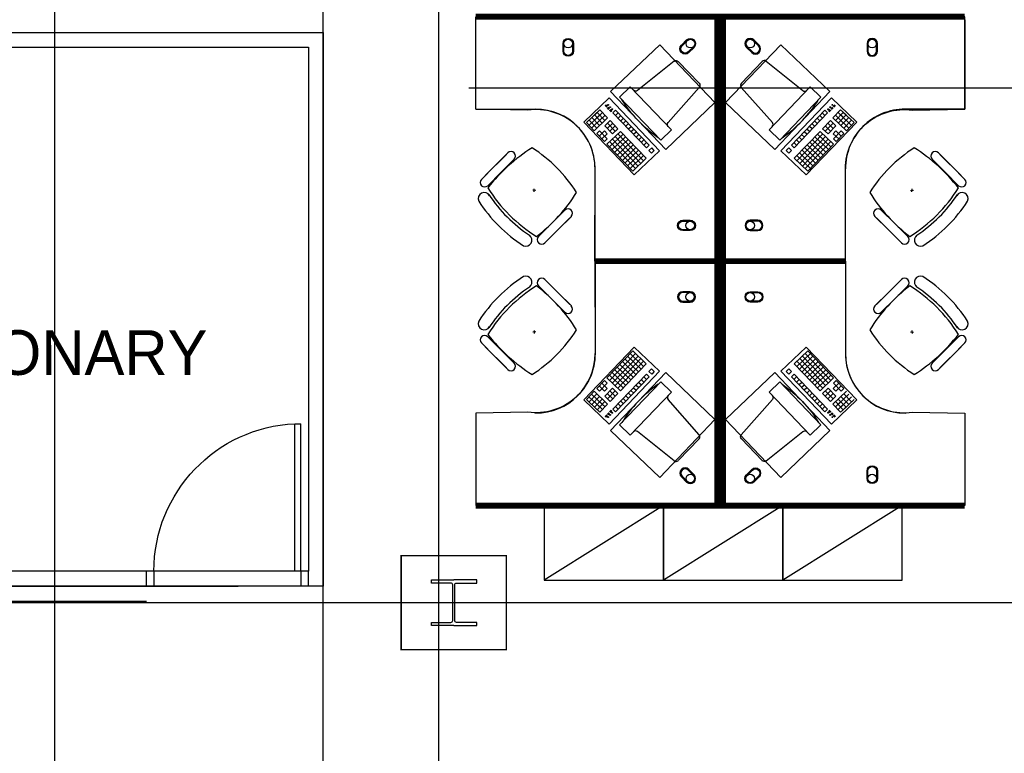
# Model space of a CAD drawing. Header units: millimetres. Extents: x -312551 to 250764, y -35891 to 59426.
# Tile 228 of 256: x 93872 to 100475, y 42999 to 47920. Entities that reach past the tile are written whole.
import ezdxf

# ---------------------------------------------------------------- set-up
doc = ezdxf.new("R2010")
doc.units = ezdxf.units.MM
doc.header["$LTSCALE"] = 2.5
for name, color, linetype in [('FO-00 - FURN$0$FURNITURE', 22, 'Continuous'), ('FO-00 - FURN$0$SP-01$0$FIT-OUT$0$FURNITURE', 22, 'Continuous'), ('NF-AS BUILT', 7, 'Continuous'), ('NF-GRIDS', 252, 'Continuous'), ('NF-SPAN', 150, 'Continuous'), ('NF-Steel columns', 6, 'Continuous'), ('NF-TEXT', 1, 'Continuous'), ('REGUS-FURNITURE', 40, 'Continuous')]:
    doc.layers.add(name, color=color, linetype=linetype)

# ---------------------------------------------------------------- blocks, each defined once
blk = doc.blocks.new('305')
at = {"layer": 'NF-Steel columns', "color": 2, "linetype": 'Continuous'}
for points in [[(0, -152.5), (-156, -152.5), (-156, -132), (-19.2, -132, 0.414214), (-6.5, -119.3), (-6.5, 119.3, 0.414214), (-19.2, 132), (-156, 132), (-156, 152.5), (0, 152.5)], [(0, -152.5), (149, -152.5), (149, -132), (19.2, -132, -0.414214), (6.5, -119.3), (6.5, 119.3, -0.414214), (19.2, 132), (149, 132), (149, 152.5), (0, 152.5)]]:
    blk.add_lwpolyline(points, format="xyb", dxfattribs=at)
blk = doc.blocks.new('Door')
at = {"layer": 'REGUS-FURNITURE'}
for p, q in [((0, 0), (0.1, 0)), ((0, 0), (0, -0.05)), ((0.1, 0), (0.1, -0.09)), ((0.1, -0.05), (0, -0.05)), ((0.1, -0.05), (1.09, -0.05)), ((1.09, -0.09), (1.09, -0.05)), ((0.1, -0.09), (1.09, -0.09)), ((0.1, -1.036), (0, -1.036)), ((0, -1.086), (0, -1.036)), ((0.1, -1.036), (0.1, -1.086)), ((0, -1.086), (0.1, -1.086))]:
    blk.add_line(p, q, dxfattribs=at)
blk.add_arc((0.1, -0.045), 0.991, 270, 357.39738, dxfattribs=at)
blk = doc.blocks.new('FO-00 - FURN$0$SP-01$0$FIT-OUT$0$PC')
at = {"layer": 'FO-00 - FURN$0$SP-01$0$FIT-OUT$0$FURNITURE', "linetype": 'Continuous'}
for p, q in [((241.8, -93.1), (98, -236.8)), ((268.8, -92), (509.4, -294.6)), ((96.9, -263.9), (299.5, -504.5))]:
    blk.add_line(p, q, dxfattribs=at)
blk.add_lwpolyline([(276, -553.9), (346.7, -624.6), (629.5, -341.8), (558.8, -271)], close=True, dxfattribs=at)
for centre, radius, start, end in [((255.9, -107.2), 20, 49.89909, 135), ((112.2, -251), 20, 135, 220.10091), ((522.3, -279.3), 20, 229.89909, 315), ((-109.9, 114.8), 864, 303.17791, 326.82209), ((284.2, -517.4), 20, 315, 40.10091)]:
    blk.add_arc(centre, radius, start, end, dxfattribs=at)
blk = doc.blocks.new('FO-00 - FURN$0$cab-800')
at = {"layer": 'FO-00 - FURN$0$FURNITURE', "color": 9}
blk.add_line((0, 0), (800, 500), dxfattribs=at)
at = {"layer": 'FO-00 - FURN$0$FURNITURE'}
blk.add_lwpolyline([(0, 0), (800, 0), (800, 500), (0, 500)], close=True, dxfattribs=at)
blk = doc.blocks.new('A$C460568ED')
at = {"layer": 'FO-00 - FURN$0$FURNITURE', "rotation": 177.6335556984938}
for p in [(820, 565.6), (1619.3, 532.6), (2418.6, 499.6)]:
    blk.add_blockref('FO-00 - FURN$0$cab-800', p, dxfattribs=at)

msp = doc.modelspace()

# ---------------------------------------------------------------- linework, layer by layer
at = {"layer": 'FO-00 - FURN$0$FURNITURE'}
for p, q in [((100209.8, 47920.5, 0), (100209.8, 47320.5, 0)), ((97824.9, 47395.9, 0), (97654.8, 47233.7, 0)), ((97810, 47335.7, 0), (97799.6, 47346.7, 0)), ((97811.5, 47337.1, 0), (97801, 47348.1, 0)), ((97812.9, 47338.5, 0), (97802.5, 47349.5, 0)), ((98163.1, 47041.4, 0), (97824.9, 47395.9, 0)), ((98977.4, 47041.4, 0), (99315.6, 47395.9, 0)), ((99315.6, 47395.9, 0), (99485.7, 47233.7, 0)), ((99327.6, 47338.5, 0), (99338, 47349.5, 0)), ((99329, 47337.1, 0), (99339.5, 47348.1, 0)), ((99330.5, 47335.7, 0), (99340.9, 47346.7, 0)), ((96930.7, 47320.5, 0), (97330.7, 47320.5, 0)), ((97672.4, 47229.7, 0), (97744.8, 47298.8, 0)), ((97689.7, 47211.7, 0), (97762, 47280.7, 0)), ((97726.7, 47281.5, 0), (97762.9, 47316, 0)), ((97778.5, 47227.3, 0), (97726.7, 47281.5, 0)), ((97778.5, 47227.3, 0), (97726.7, 47281.5, 0)), ((97743.9, 47263.4, 0), (97780.1, 47297.9, 0)), ((97796.6, 47244.5, 0), (97744.8, 47298.8, 0)), ((97796.6, 47244.5, 0), (97744.8, 47298.8, 0)), ((97814.6, 47261.8, 0), (97762.9, 47316, 0)), ((97808.6, 47334.4, 0), (97798.1, 47345.3, 0)), ((97823.2, 47319.1, 0), (97813.6, 47329.1, 0)), ((97824.6, 47320.5, 0), (97815, 47330.5, 0)), ((97826.1, 47321.8, 0), (97816.5, 47331.9, 0)), ((97827.5, 47323.2, 0), (97817.9, 47333.3, 0)), ((97839.2, 47302, 0), (97828.2, 47313.5, 0)), ((97840.6, 47303.4, 0), (97829.6, 47314.9, 0)), ((97842.1, 47304.7, 0), (97831.1, 47316.3, 0)), ((97843.5, 47306.1, 0), (97832.5, 47317.7, 0)), ((97850.8, 47296.3, 0), (97868.9, 47313.6, 0)), ((98075.2, 47061.2, 0), (97850.8, 47296.3, 0)), ((97868.1, 47278.2, 0), (97886.2, 47295.5, 0)), ((98093.3, 47078.4, 0), (97868.9, 47313.6, 0)), ((99047.2, 47078.4, 0), (99271.6, 47313.6, 0)), ((99065.3, 47061.2, 0), (99289.7, 47296.3, 0)), ((99272.4, 47278.2, 0), (99254.3, 47295.5, 0)), ((99289.7, 47296.3, 0), (99271.6, 47313.6, 0)), ((99297, 47306.1, 0), (99308, 47317.7, 0)), ((99298.4, 47304.7, 0), (99309.4, 47316.3, 0)), ((99299.9, 47303.4, 0), (99310.9, 47314.9, 0)), ((99301.3, 47302, 0), (99312.3, 47313.5, 0)), ((99313, 47323.2, 0), (99322.6, 47333.3, 0)), ((99314.4, 47321.8, 0), (99324, 47331.9, 0)), ((99315.9, 47320.5, 0), (99325.5, 47330.5, 0)), ((99317.3, 47319.1, 0), (99326.9, 47329.1, 0)), ((99325.9, 47261.8, 0), (99377.6, 47316, 0)), ((99331.9, 47334.4, 0), (99342.4, 47345.3, 0)), ((99343.9, 47244.5, 0), (99395.7, 47298.8, 0)), ((99343.9, 47244.5, 0), (99395.7, 47298.8, 0)), ((99396.5, 47263.4, 0), (99360.4, 47297.9, 0)), ((99362, 47227.3, 0), (99413.8, 47281.5, 0)), ((99362, 47227.3, 0), (99413.8, 47281.5, 0)), ((99413.8, 47281.5, 0), (99377.6, 47316, 0)), ((99450.8, 47211.7, 0), (99378.5, 47280.7, 0)), ((99468.1, 47229.7, 0), (99395.7, 47298.8, 0)), ((100209.8, 47320.5, 0), (99809.8, 47320.5, 0)), ((97654.8, 47233.7, 0), (97993.1, 46879.2, 0)), ((97724.2, 47175.5, 0), (97672.4, 47229.7, 0)), ((97742.3, 47192.7, 0), (97690.5, 47247, 0)), ((97706.9, 47193.6, 0), (97779.3, 47262.6, 0)), ((97760.4, 47210, 0), (97708.6, 47264.3, 0)), ((97724.2, 47175.5, 0), (97814.6, 47261.8, 0)), ((97761.2, 47245.3, 0), (97797.4, 47279.9, 0)), ((97795.7, 47209.2, 0), (97831.9, 47243.7, 0)), ((97813, 47191.1, 0), (97849.2, 47225.6, 0)), ((97865.6, 47172.2, 0), (97813.8, 47226.4, 0)), ((97883.7, 47189.4, 0), (97831.9, 47243.7, 0)), ((97885.3, 47260.1, 0), (97903.4, 47277.4, 0)), ((97902.6, 47242, 0), (97920.7, 47259.3, 0)), ((97919.8, 47223.9, 0), (97937.9, 47241.2, 0)), ((97937.1, 47205.9, 0), (97955.2, 47223.1, 0)), ((99485.7, 47233.7, 0), (99147.4, 46879.2, 0)), ((99203.4, 47205.9, 0), (99185.3, 47223.1, 0)), ((99220.6, 47223.9, 0), (99202.6, 47241.2, 0)), ((99237.9, 47242, 0), (99219.8, 47259.3, 0)), ((99255.2, 47260.1, 0), (99237.1, 47277.4, 0)), ((99256.8, 47189.4, 0), (99308.6, 47243.7, 0)), ((99274.9, 47172.2, 0), (99326.7, 47226.4, 0)), ((99327.5, 47191.1, 0), (99291.3, 47225.6, 0)), ((99344.8, 47209.2, 0), (99308.6, 47243.7, 0)), ((99416.3, 47175.5, 0), (99325.9, 47261.8, 0)), ((99379.3, 47245.3, 0), (99343.1, 47279.9, 0)), ((99433.5, 47193.6, 0), (99361.2, 47262.6, 0)), ((99380.1, 47210, 0), (99431.9, 47264.3, 0)), ((99398.2, 47192.7, 0), (99450, 47247, 0)), ((99416.3, 47175.5, 0), (99468.1, 47229.7, 0)), ((97741.5, 47157.4, 0), (97759.6, 47174.7, 0)), ((97793.2, 47103.1, 0), (97741.5, 47157.4, 0)), ((97758.7, 47139.3, 0), (97794.9, 47173.8, 0)), ((97811.3, 47120.4, 0), (97759.6, 47174.7, 0)), ((97776, 47121.2, 0), (97812.2, 47155.7, 0)), ((97812.2, 47155.7, 0), (97794.9, 47173.8, 0)), ((97847.5, 47154.9, 0), (97795.7, 47209.2, 0)), ((97810.5, 47085, 0), (97900.9, 47171.3, 0)), ((97827.8, 47067, 0), (97918.2, 47153.3, 0)), ((97830.2, 47173, 0), (97866.4, 47207.5, 0)), ((97847.5, 47154.9, 0), (97883.7, 47189.4, 0)), ((98055.4, 46973.2, 0), (97882.8, 47154.1, 0)), ((98073.5, 46990.5, 0), (97900.9, 47171.3, 0)), ((97954.4, 47187.8, 0), (97972.5, 47205, 0)), ((97971.6, 47169.7, 0), (97989.7, 47186.9, 0)), ((97988.9, 47151.6, 0), (98007, 47168.9, 0)), ((98006.1, 47133.5, 0), (98024.2, 47150.8, 0)), ((99067, 46990.5, 0), (99239.6, 47171.3, 0)), ((99085, 46973.2, 0), (99257.6, 47154.1, 0)), ((99134.3, 47133.5, 0), (99116.3, 47150.8, 0)), ((99151.6, 47151.6, 0), (99133.5, 47168.9, 0)), ((99168.9, 47169.7, 0), (99150.8, 47186.9, 0)), ((99186.1, 47187.8, 0), (99168, 47205, 0)), ((99312.7, 47067, 0), (99222.3, 47153.3, 0)), ((99330, 47085, 0), (99239.6, 47171.3, 0)), ((99293, 47154.9, 0), (99256.8, 47189.4, 0)), ((99310.2, 47173, 0), (99274.1, 47207.5, 0)), ((99293, 47154.9, 0), (99344.8, 47209.2, 0)), ((99328.3, 47155.7, 0), (99345.6, 47173.8, 0)), ((99364.5, 47121.2, 0), (99328.3, 47155.7, 0)), ((99329.2, 47120.4, 0), (99380.9, 47174.7, 0)), ((99381.8, 47139.3, 0), (99345.6, 47173.8, 0)), ((99347.2, 47103.1, 0), (99399, 47157.4, 0)), ((99399, 47157.4, 0), (99380.9, 47174.7, 0)), ((97793.2, 47103.1, 0), (97811.3, 47120.4, 0)), ((97983.1, 46904.2, 0), (97810.5, 47085, 0)), ((98001.2, 46921.4, 0), (97828.6, 47102.3, 0)), ((97845, 47048.9, 0), (97935.5, 47135.2, 0)), ((98019.3, 46938.7, 0), (97846.7, 47119.6, 0)), ((97862.3, 47030.8, 0), (97952.7, 47117.1, 0)), ((98037.4, 46956, 0), (97864.8, 47136.8, 0)), ((97879.5, 47012.7, 0), (97970, 47099, 0)), ((98023.4, 47115.4, 0), (98041.5, 47132.7, 0)), ((98040.7, 47097.3, 0), (98058.8, 47114.6, 0)), ((98057.9, 47079.3, 0), (98076, 47096.5, 0)), ((99082.6, 47079.3, 0), (99064.5, 47096.5, 0)), ((99099.8, 47097.3, 0), (99081.7, 47114.6, 0)), ((99117.1, 47115.4, 0), (99099, 47132.7, 0)), ((99103.1, 46956, 0), (99275.7, 47136.8, 0)), ((99121.2, 46938.7, 0), (99293.8, 47119.6, 0)), ((99139.3, 46921.4, 0), (99311.9, 47102.3, 0)), ((99157.4, 46904.2, 0), (99330, 47085, 0)), ((99261, 47012.7, 0), (99170.5, 47099, 0)), ((99278.2, 47030.8, 0), (99187.8, 47117.1, 0)), ((99295.5, 47048.9, 0), (99205, 47135.2, 0)), ((99347.2, 47103.1, 0), (99329.2, 47120.4, 0)), ((97136, 47016.9, 0), (96994.6, 46875.5, 0)), ((97145.8, 47026.7, 0), (97057.2, 46938.1, 0)), ((97896.8, 46994.6, 0), (97987.2, 47080.9, 0)), ((97914.1, 46976.5, 0), (98004.5, 47062.8, 0)), ((97931.3, 46958.4, 0), (98021.8, 47044.7, 0)), ((97948.6, 46940.4, 0), (98039, 47026.7, 0)), ((97993.1, 46879.2, 0), (98163.1, 47041.4, 0)), ((97993.1, 46879.2, 0), (98163.1, 47041.4, 0)), ((97993.1, 46879.2, 0), (98163.1, 47041.4, 0)), ((98075.2, 47061.2, 0), (98093.3, 47078.4, 0)), ((98092.4, 47043.1, 0), (98110.5, 47060.3, 0)), ((98109.7, 47025, 0), (98092.4, 47043.1, 0)), ((98109.7, 47025, 0), (98127.8, 47042.3, 0)), ((98109.7, 47025, 0), (98127.8, 47042.3, 0)), ((98109.7, 47025, 0), (98127.8, 47042.3, 0)), ((98127.8, 47042.3, 0), (98110.5, 47060.3, 0)), ((99147.4, 46879.2, 0), (98977.4, 47041.4, 0)), ((99147.4, 46879.2, 0), (98977.4, 47041.4, 0)), ((99147.4, 46879.2, 0), (98977.4, 47041.4, 0)), ((99012.7, 47042.3, 0), (99030, 47060.3, 0)), ((99030.8, 47025, 0), (99012.7, 47042.3, 0)), ((99030.8, 47025, 0), (99012.7, 47042.3, 0)), ((99030.8, 47025, 0), (99012.7, 47042.3, 0)), ((99048, 47043.1, 0), (99030, 47060.3, 0)), ((99030.8, 47025, 0), (99048, 47043.1, 0)), ((99065.3, 47061.2, 0), (99047.2, 47078.4, 0)), ((99191.9, 46940.4, 0), (99101.5, 47026.7, 0)), ((99209.2, 46958.4, 0), (99118.7, 47044.7, 0)), ((99226.4, 46976.5, 0), (99136, 47062.8, 0)), ((99243.7, 46994.6, 0), (99153.3, 47080.9, 0)), ((100033.8, 47026.7, 0), (100122.4, 46938.1, 0)), ((100043.5, 47016.9, 0), (100185, 46875.5, 0)), ((97188.2, 46984.2, 0), (97099.6, 46895.6, 0)), ((97965.8, 46922.3, 0), (98056.3, 47008.6, 0)), ((97983.1, 46904.2, 0), (98073.5, 46990.5, 0)), ((97983.1, 46904.2, 0), (98073.5, 46990.5, 0)), ((97983.1, 46904.2, 0), (98073.5, 46990.5, 0)), ((99157.4, 46904.2, 0), (99067, 46990.5, 0)), ((99157.4, 46904.2, 0), (99067, 46990.5, 0)), ((99157.4, 46904.2, 0), (99067, 46990.5, 0)), ((99174.7, 46922.3, 0), (99084.2, 47008.6, 0)), ((99991.4, 46984.2, 0), (100080, 46895.6, 0)), ((96968.6, 46849.5, 0), (97057.2, 46938.1, 0)), ((97011, 46807, 0), (97099.6, 46895.6, 0)), ((97730.7, 46320.5, 0), (97730.7, 46920.5, 0)), ((99409.8, 46320.5, 0), (99409.8, 46920.5, 0)), ((100168.6, 46807, 0), (100080, 46895.6, 0)), ((100211, 46849.5, 0), (100122.4, 46938.1, 0)), ((97332.9, 46775.5, 0), (97312.9, 46776.5, 0)), ((97323.4, 46766, 0), (97322.4, 46786, 0)), ((99846.6, 46775.5, 0), (99866.6, 46776.5, 0)), ((99856.1, 46766, 0), (99857.1, 46786, 0)), ((97519.4, 46633.6, 0), (97378, 46492.1, 0)), ((97529.1, 46643.3, 0), (97440.5, 46554.7, 0)), ((99650.4, 46643.3, 0), (99739, 46554.7, 0)), ((99660.2, 46633.6, 0), (99801.6, 46492.1, 0)), ((97351.9, 46466.1, 0), (97440.5, 46554.7, 0)), ((97561.8, 46591.1, 0), (97420.4, 46449.7, 0)), ((97571.6, 46600.9, 0), (97483, 46512.3, 0)), ((99608, 46600.9, 0), (99696.6, 46512.3, 0)), ((99617.7, 46591.1, 0), (99759.2, 46449.7, 0)), ((99827.6, 46466.1, 0), (99739, 46554.7, 0)), ((97394.4, 46423.7, 0), (97483, 46512.3, 0)), ((99785.2, 46423.7, 0), (99696.6, 46512.3, 0)), ((97290.4, 46474, 0), (97290.4, 46474.2, 0)), ((99889.2, 46474, 0), (99889.1, 46474.2, 0)), ((97730.7, 46280.7, 0), (97730.7, 45680.7, 0)), ((99409.8, 46280.7, 0), (99409.8, 45680.7, 0)), ((97394.4, 46177.5, 0), (97483, 46088.9, 0)), ((99785.2, 46177.5, 0), (99696.6, 46088.9, 0)), ((97290.4, 46127.1, 0), (97290.4, 46127, 0)), ((97351.9, 46135, 0), (97440.5, 46046.4, 0)), ((97519.4, 45967.6, 0), (97378, 46109, 0)), ((97561.8, 46010, 0), (97420.4, 46151.4, 0)), ((99617.7, 46010, 0), (99759.2, 46151.4, 0)), ((99660.2, 45967.6, 0), (99801.6, 46109, 0)), ((99827.6, 46135, 0), (99739, 46046.4, 0)), ((99889.2, 46127.1, 0), (99889.1, 46127, 0)), ((97529.1, 45957.8, 0), (97440.5, 46046.4, 0)), ((97571.6, 46000.3, 0), (97483, 46088.9, 0)), ((99608, 46000.3, 0), (99696.6, 46088.9, 0)), ((99650.4, 45957.8, 0), (99739, 46046.4, 0)), ((97323.4, 45835.1, 0), (97322.4, 45815.1, 0)), ((99856.1, 45835.1, 0), (99857.1, 45815.1, 0)), ((97011, 45794.1, 0), (97099.6, 45705.5, 0)), ((97332.9, 45825.6, 0), (97312.9, 45824.6, 0)), ((99846.6, 45825.6, 0), (99866.6, 45824.6, 0)), ((100168.6, 45794.1, 0), (100080, 45705.5, 0)), ((96968.6, 45751.7, 0), (97057.2, 45663.1, 0)), ((97136, 45584.2, 0), (96994.6, 45725.6, 0)), ((97188.2, 45616.9, 0), (97099.6, 45705.5, 0)), ((97654.8, 45369.4, 0), (97993.1, 45723.9, 0)), ((97983.1, 45698.9, 0), (97810.5, 45518, 0)), ((97983.1, 45698.9, 0), (98073.5, 45612.6, 0)), ((97983.1, 45698.9, 0), (98073.5, 45612.6, 0)), ((97983.1, 45698.9, 0), (98073.5, 45612.6, 0)), ((97993.1, 45723.9, 0), (98163.1, 45561.6, 0)), ((97993.1, 45723.9, 0), (98163.1, 45561.6, 0)), ((97993.1, 45723.9, 0), (98163.1, 45561.6, 0)), ((99147.4, 45723.9, 0), (98977.4, 45561.6, 0)), ((99147.4, 45723.9, 0), (98977.4, 45561.6, 0)), ((99147.4, 45723.9, 0), (98977.4, 45561.6, 0)), ((99157.4, 45698.9, 0), (99067, 45612.6, 0)), ((99157.4, 45698.9, 0), (99067, 45612.6, 0)), ((99157.4, 45698.9, 0), (99067, 45612.6, 0)), ((99485.7, 45369.4, 0), (99147.4, 45723.9, 0)), ((99157.4, 45698.9, 0), (99330, 45518, 0)), ((99991.4, 45616.9, 0), (100080, 45705.5, 0)), ((100043.5, 45584.2, 0), (100185, 45725.6, 0)), ((100211, 45751.7, 0), (100122.4, 45663.1, 0)), ((97145.8, 45574.5, 0), (97057.2, 45663.1, 0)), ((98001.2, 45681.6, 0), (97828.6, 45500.7, 0)), ((98019.3, 45664.3, 0), (97846.7, 45483.5, 0)), ((98037.4, 45647.1, 0), (97864.8, 45466.2, 0)), ((98055.4, 45629.8, 0), (97882.8, 45449, 0)), ((97931.3, 45644.6, 0), (98021.8, 45558.3, 0)), ((97948.6, 45662.7, 0), (98039, 45576.4, 0)), ((97965.8, 45680.8, 0), (98056.3, 45594.5, 0)), ((99174.7, 45680.8, 0), (99084.2, 45594.5, 0)), ((99085, 45629.8, 0), (99257.6, 45449, 0)), ((99191.9, 45662.7, 0), (99101.5, 45576.4, 0)), ((99103.1, 45647.1, 0), (99275.7, 45466.2, 0)), ((99209.2, 45644.6, 0), (99118.7, 45558.3, 0)), ((99121.2, 45664.3, 0), (99293.8, 45483.5, 0)), ((99139.3, 45681.6, 0), (99311.9, 45500.7, 0)), ((100033.8, 45574.5, 0), (100122.4, 45663.1, 0)), ((97862.3, 45572.3, 0), (97952.7, 45486, 0)), ((97879.5, 45590.3, 0), (97970, 45504, 0)), ((97896.8, 45608.4, 0), (97987.2, 45522.1, 0)), ((98073.5, 45612.6, 0), (97900.9, 45431.7, 0)), ((97914.1, 45626.5, 0), (98004.5, 45540.2, 0)), ((98109.7, 45578, 0), (98092.4, 45560, 0)), ((98109.7, 45578, 0), (98127.8, 45560.8, 0)), ((98109.7, 45578, 0), (98127.8, 45560.8, 0)), ((98109.7, 45578, 0), (98127.8, 45560.8, 0)), ((99030.8, 45578, 0), (99012.7, 45560.8, 0)), ((99030.8, 45578, 0), (99012.7, 45560.8, 0)), ((99030.8, 45578, 0), (99012.7, 45560.8, 0)), ((99030.8, 45578, 0), (99048, 45560, 0)), ((99067, 45612.6, 0), (99239.6, 45431.7, 0)), ((99226.4, 45626.5, 0), (99136, 45540.2, 0)), ((99243.7, 45608.4, 0), (99153.3, 45522.1, 0)), ((99261, 45590.3, 0), (99170.5, 45504, 0)), ((99278.2, 45572.3, 0), (99187.8, 45486, 0)), ((97793.2, 45499.9, 0), (97741.5, 45445.7, 0)), ((97793.2, 45499.9, 0), (97811.3, 45482.7, 0)), ((97810.5, 45518, 0), (97900.9, 45431.7, 0)), ((98163.1, 45561.6, 0), (97824.9, 45207.1, 0)), ((97827.8, 45536.1, 0), (97918.2, 45449.8, 0)), ((97845, 45554.2, 0), (97935.5, 45467.9, 0)), ((98075.2, 45541.9, 0), (97850.8, 45306.7, 0)), ((98093.3, 45524.6, 0), (97868.9, 45289.5, 0)), ((98040.7, 45505.7, 0), (98058.8, 45488.4, 0)), ((98057.9, 45523.8, 0), (98076, 45506.5, 0)), ((98075.2, 45541.9, 0), (98093.3, 45524.6, 0)), ((98092.4, 45560, 0), (98110.5, 45542.7, 0)), ((98127.8, 45560.8, 0), (98110.5, 45542.7, 0)), ((98977.4, 45561.6, 0), (99315.6, 45207.1, 0)), ((99012.7, 45560.8, 0), (99030, 45542.7, 0)), ((99048, 45560, 0), (99030, 45542.7, 0)), ((99065.3, 45541.9, 0), (99047.2, 45524.6, 0)), ((99047.2, 45524.6, 0), (99271.6, 45289.5, 0)), ((99082.6, 45523.8, 0), (99064.5, 45506.5, 0)), ((99065.3, 45541.9, 0), (99289.7, 45306.7, 0)), ((99099.8, 45505.7, 0), (99081.7, 45488.4, 0)), ((99295.5, 45554.2, 0), (99205, 45467.9, 0)), ((99312.7, 45536.1, 0), (99222.3, 45449.8, 0)), ((99330, 45518, 0), (99239.6, 45431.7, 0)), ((99347.2, 45499.9, 0), (99329.2, 45482.7, 0)), ((99347.2, 45499.9, 0), (99399, 45445.7, 0)), ((97741.5, 45445.7, 0), (97759.6, 45428.4, 0)), ((97758.7, 45463.7, 0), (97794.9, 45429.2, 0)), ((97811.3, 45482.7, 0), (97759.6, 45428.4, 0)), ((97776, 45481.8, 0), (97812.2, 45447.3, 0)), ((97812.2, 45447.3, 0), (97794.9, 45429.2, 0)), ((97847.5, 45448.1, 0), (97795.7, 45393.9, 0)), ((97847.5, 45448.1, 0), (97883.7, 45413.6, 0)), ((97971.6, 45433.4, 0), (97989.7, 45416.1, 0)), ((97988.9, 45451.4, 0), (98007, 45434.2, 0)), ((98006.1, 45469.5, 0), (98024.2, 45452.3, 0)), ((98023.4, 45487.6, 0), (98041.5, 45470.4, 0)), ((99117.1, 45487.6, 0), (99099, 45470.4, 0)), ((99134.3, 45469.5, 0), (99116.3, 45452.3, 0)), ((99151.6, 45451.4, 0), (99133.5, 45434.2, 0)), ((99168.9, 45433.4, 0), (99150.8, 45416.1, 0)), ((99293, 45448.1, 0), (99256.8, 45413.6, 0)), ((99293, 45448.1, 0), (99344.8, 45393.9, 0)), ((99364.5, 45481.8, 0), (99328.3, 45447.3, 0)), ((99328.3, 45447.3, 0), (99345.6, 45429.2, 0)), ((99329.2, 45482.7, 0), (99380.9, 45428.4, 0)), ((99381.8, 45463.7, 0), (99345.6, 45429.2, 0)), ((99399, 45445.7, 0), (99380.9, 45428.4, 0)), ((97824.9, 45207.1, 0), (97654.8, 45369.4, 0)), ((97724.2, 45427.6, 0), (97672.4, 45373.3, 0)), ((97672.4, 45373.3, 0), (97744.8, 45304.3, 0)), ((97689.7, 45391.4, 0), (97762, 45322.4, 0)), ((97742.3, 45410.3, 0), (97690.5, 45356, 0)), ((97706.9, 45409.5, 0), (97779.3, 45340.4, 0)), ((97760.4, 45393, 0), (97708.6, 45338.8, 0)), ((97724.2, 45427.6, 0), (97814.6, 45341.3, 0)), ((97778.5, 45375.8, 0), (97726.7, 45321.5, 0)), ((97778.5, 45375.8, 0), (97726.7, 45321.5, 0)), ((97795.7, 45393.9, 0), (97831.9, 45359.4, 0)), ((97813, 45412, 0), (97849.2, 45377.4, 0)), ((97865.6, 45430.9, 0), (97813.8, 45376.6, 0)), ((97830.2, 45430, 0), (97866.4, 45395.5, 0)), ((97883.7, 45413.6, 0), (97831.9, 45359.4, 0)), ((97919.8, 45379.1, 0), (97937.9, 45361.8, 0)), ((97937.1, 45397.2, 0), (97955.2, 45379.9, 0)), ((97954.4, 45415.3, 0), (97972.5, 45398, 0)), ((99186.1, 45415.3, 0), (99168, 45398, 0)), ((99203.4, 45397.2, 0), (99185.3, 45379.9, 0)), ((99220.6, 45379.1, 0), (99202.6, 45361.8, 0)), ((99256.8, 45413.6, 0), (99308.6, 45359.4, 0)), ((99310.2, 45430, 0), (99274.1, 45395.5, 0)), ((99274.9, 45430.9, 0), (99326.7, 45376.6, 0)), ((99327.5, 45412, 0), (99291.3, 45377.4, 0)), ((99344.8, 45393.9, 0), (99308.6, 45359.4, 0)), ((99315.6, 45207.1, 0), (99485.7, 45369.4, 0)), ((99416.3, 45427.6, 0), (99325.9, 45341.3, 0)), ((99433.5, 45409.5, 0), (99361.2, 45340.4, 0)), ((99362, 45375.8, 0), (99413.8, 45321.5, 0)), ((99362, 45375.8, 0), (99413.8, 45321.5, 0)), ((99450.8, 45391.4, 0), (99378.5, 45322.4, 0)), ((99380.1, 45393, 0), (99431.9, 45338.8, 0)), ((99468.1, 45373.3, 0), (99395.7, 45304.3, 0)), ((99398.2, 45410.3, 0), (99450, 45356, 0)), ((97726.7, 45321.5, 0), (97762.9, 45287, 0)), ((97743.9, 45339.6, 0), (97780.1, 45305.1, 0)), ((97796.6, 45358.5, 0), (97744.8, 45304.3, 0)), ((97796.6, 45358.5, 0), (97744.8, 45304.3, 0)), ((97761.2, 45357.7, 0), (97797.4, 45323.2, 0)), ((97814.6, 45341.3, 0), (97762.9, 45287, 0)), ((97839.2, 45301.1, 0), (97828.2, 45289.5, 0)), ((97840.6, 45299.7, 0), (97829.6, 45288.1, 0)), ((97850.8, 45306.7, 0), (97868.9, 45289.5, 0)), ((97868.1, 45324.8, 0), (97886.2, 45307.6, 0)), ((97885.3, 45342.9, 0), (97903.4, 45325.7, 0)), ((97902.6, 45361, 0), (97920.7, 45343.7, 0)), ((99237.9, 45361, 0), (99219.8, 45343.7, 0)), ((99255.2, 45342.9, 0), (99237.1, 45325.7, 0)), ((99272.4, 45324.8, 0), (99254.3, 45307.6, 0)), ((99289.7, 45306.7, 0), (99271.6, 45289.5, 0)), ((99299.9, 45299.7, 0), (99310.9, 45288.1, 0)), ((99301.3, 45301.1, 0), (99312.3, 45289.5, 0)), ((99325.9, 45341.3, 0), (99377.6, 45287, 0)), ((99379.3, 45357.7, 0), (99343.1, 45323.2, 0)), ((99343.9, 45358.5, 0), (99395.7, 45304.3, 0)), ((99343.9, 45358.5, 0), (99395.7, 45304.3, 0)), ((99396.5, 45339.6, 0), (99360.4, 45305.1, 0)), ((99413.8, 45321.5, 0), (99377.6, 45287, 0)), ((97808.6, 45268.7, 0), (97798.1, 45257.7, 0)), ((97810, 45267.3, 0), (97799.6, 45256.3, 0)), ((97811.5, 45265.9, 0), (97801, 45255, 0)), ((97812.9, 45264.5, 0), (97802.5, 45253.6, 0)), ((97823.2, 45284, 0), (97813.6, 45273.9, 0)), ((97824.6, 45282.6, 0), (97815, 45272.5, 0)), ((97826.1, 45281.2, 0), (97816.5, 45271.2, 0)), ((97827.5, 45279.8, 0), (97817.9, 45269.8, 0)), ((97842.1, 45298.3, 0), (97831.1, 45286.8, 0)), ((97843.5, 45296.9, 0), (97832.5, 45285.4, 0)), ((99297, 45296.9, 0), (99308, 45285.4, 0)), ((99298.4, 45298.3, 0), (99309.4, 45286.8, 0)), ((99313, 45279.8, 0), (99322.6, 45269.8, 0)), ((99314.4, 45281.2, 0), (99324, 45271.2, 0)), ((99315.9, 45282.6, 0), (99325.5, 45272.5, 0)), ((99317.3, 45284, 0), (99326.9, 45273.9, 0)), ((99327.6, 45264.5, 0), (99338, 45253.6, 0)), ((99329, 45265.9, 0), (99339.5, 45255, 0)), ((99330.5, 45267.3, 0), (99340.9, 45256.3, 0)), ((99331.9, 45268.7, 0), (99342.4, 45257.7, 0))]:
    msp.add_line(p, q, dxfattribs=at)
at = {"layer": 'FO-00 - FURN$0$FURNITURE', "extrusion": (6.58823e-06, -1.6454e-07, 1)}
msp.add_line((98299.6, 46301.4, 0), (97729.6, 46301.5, 0), dxfattribs=at)
at = {"layer": 'FO-00 - FURN$0$FURNITURE', "extrusion": (6.58823e-06, 1.6454e-07, 1)}
msp.add_line((98299.6, 46299.7, 0), (97729.6, 46299.6, 0), dxfattribs=at)
at = {"layer": 'FO-00 - FURN$0$FURNITURE', "extrusion": (-6.58823e-06, -1.6454e-07, 1)}
msp.add_line((98840.9, 46301.4, 0), (99410.9, 46301.5, 0), dxfattribs=at)
at = {"layer": 'FO-00 - FURN$0$FURNITURE', "extrusion": (-6.58823e-06, 1.6454e-07, 1)}
msp.add_line((98840.9, 46299.7, 0), (99410.9, 46299.6, 0), dxfattribs=at)
at = {"layer": 'FO-00 - FURN$0$FURNITURE', "const_width": 40, "elevation": 0}
for points in [[(96930.7, 47940.5), (98550.7, 47940.5), (98550.7, 46300.6), (97732.9, 46300.6)], [(100209.8, 47940.5), (98589.8, 47940.5), (98589.8, 46300.6), (99407.6, 46300.6)], [(96930.7, 44660.7), (98550.7, 44660.7), (98550.7, 46300.6), (97732.9, 46300.6)], [(100209.8, 44660.7), (98589.8, 44660.7), (98589.8, 46300.6), (99407.6, 46300.6)]]:
    msp.add_lwpolyline(points, dxfattribs=at)
at = {"layer": 'FO-00 - FURN$0$FURNITURE', "elevation": 0}
for points in [[(97729.5, 46301.4), (97730.7, 46920.5, 0.455459), (97280.8, 47313.5), (96930.7, 47320.5), (96930.7, 47940.5), (98550.7, 47940.5), (98550.7, 46300.6)], [(99411, 46301.4), (99409.8, 46920.5, -0.455459), (99859.7, 47313.5), (100209.8, 47320.5), (100209.8, 47940.5), (98589.8, 47940.5), (98589.8, 46300.6)], [(97585.7, 47709.9, -1), (97515.7, 47709.9), (97515.7, 47759.9, -1), (97585.7, 47759.9)], [(97579.7, 47709.9, -1), (97521.7, 47709.9), (97521.7, 47759.9, -1), (97579.7, 47759.9)], [(98359.2, 47699.6, -1), (98309.7, 47749.1), (98345, 47784.5, -1), (98394.5, 47735)], [(98354.9, 47703.9, -1), (98313.9, 47744.9), (98349.3, 47780.2, -1), (98390.3, 47739.2)], [(98781.3, 47699.6, 1), (98830.8, 47749.1), (98795.5, 47784.5, 1), (98746, 47735)], [(98785.6, 47703.9, 1), (98826.6, 47744.9), (98791.2, 47780.2, 1), (98750.2, 47739.2)], [(99554.8, 47709.9, 1), (99624.8, 47709.9), (99624.8, 47759.9, 1), (99554.8, 47759.9)], [(99560.8, 47709.9, 1), (99618.8, 47709.9), (99618.8, 47759.9, 1), (99560.8, 47759.9)], [(98319, 46505.5, -1), (98319, 46575.5), (98369, 46575.5, -1), (98369, 46505.5)], [(98319, 46511.5, -1), (98319, 46569.5), (98369, 46569.5, -1), (98369, 46511.5)], [(98821.5, 46505.5, 1), (98821.5, 46575.5), (98771.5, 46575.5, 1), (98771.5, 46505.5)], [(98821.5, 46511.5, 1), (98821.5, 46569.5), (98771.5, 46569.5, 1), (98771.5, 46511.5)], [(97729.5, 46299.7), (97730.7, 45680.7, -0.455459), (97280.8, 45287.6), (96930.7, 45280.7), (96930.7, 44660.7), (98550.7, 44660.7), (98550.7, 46300.6)], [(99411, 46299.7), (99409.8, 45680.7, 0.455459), (99859.7, 45287.6), (100209.8, 45280.7), (100209.8, 44660.7), (98589.8, 44660.7), (98589.8, 46300.6)], [(98319, 46095.7, 1), (98319, 46025.7), (98369, 46025.7, 1), (98369, 46095.7)], [(98821.5, 46095.7, -1), (98821.5, 46025.7), (98771.5, 46025.7, -1), (98771.5, 46095.7)], [(98319, 46089.7, 1), (98319, 46031.7), (98369, 46031.7, 1), (98369, 46089.7)], [(98821.5, 46089.7, -1), (98821.5, 46031.7), (98771.5, 46031.7, -1), (98771.5, 46089.7)], [(98359.2, 44903.4, 1), (98309.7, 44853.9), (98345, 44818.6, 1), (98394.5, 44868.1)], [(98354.9, 44899.2, 1), (98313.9, 44858.2), (98349.3, 44822.8, 1), (98390.3, 44863.8)], [(98781.3, 44903.4, -1), (98830.8, 44853.9), (98795.5, 44818.6, -1), (98746, 44868.1)], [(98785.6, 44899.2, -1), (98826.6, 44858.2), (98791.2, 44822.8, -1), (98750.2, 44863.8)], [(99554.8, 44893.2, -1), (99624.8, 44893.2), (99624.8, 44843.2, -1), (99554.8, 44843.2)], [(99560.8, 44893.2, -1), (99618.8, 44893.2), (99618.8, 44843.2, -1), (99560.8, 44843.2)]]:
    msp.add_lwpolyline(points, format="xyb", close=True, dxfattribs=at)
for points in [[(98204.6, 47050), (97834.6, 47437.7), (98164.5, 47752.5), (98534.5, 47364.8)], [(98935.9, 47050), (99305.9, 47437.7), (98976, 47752.5), (98606, 47364.8)], [(98204.6, 45553.1), (97834.6, 45165.3), (98164.5, 44850.5), (98534.5, 45238.3)], [(98935.9, 45553.1), (99305.9, 45165.3), (98976, 44850.5), (98606, 45238.3)]]:
    msp.add_lwpolyline(points, close=True, dxfattribs=at)
at = {"layer": 'FO-00 - FURN$0$FURNITURE'}
for centre, radius in [((97550.7, 47759.9, 0), 29), ((98369.8, 47759.7, 0), 29), ((98770.7, 47759.7, 0), 29), ((99589.8, 47759.9, 0), 29), ((97818.4, 47348.3, 0), 3), ((99322.1, 47348.3, 0), 3), ((97832.2, 47333.9, 0), 3), ((97846, 47319.4, 0), 3), ((99294.4, 47319.4, 0), 3), ((99308.3, 47333.9, 0), 3), ((98369, 46540.5, 0), 29), ((98771.5, 46540.5, 0), 29), ((98369, 46060.7, 0), 29), ((98771.5, 46060.7, 0), 29), ((97818.4, 45254.7, 0), 3), ((97832.2, 45269.2, 0), 3), ((97846, 45283.7, 0), 3), ((99294.4, 45283.7, 0), 3), ((99308.3, 45269.2, 0), 3), ((99322.1, 45254.7, 0), 3), ((98369.8, 44843.3, 0), 29), ((98770.7, 44843.3, 0), 29), ((99589.8, 44843.2, 0), 29)]:
    msp.add_circle(centre, radius, dxfattribs=at)
for centre, radius, start, end in [((97330.7, 46920.5, 0), 400, 359.99981, 89.99981), ((99809.8, 46920.5, 0), 400, 90.00019, 180.00019), ((97906.5, 46105, 0), 1127.4, 122.03442, 142.47243), ((97167, 47005.4, 0), 30, 314.99981, 134.99981), ((96765.8, 46220.9, 0), 1000, 32.7338, 57.1325), ((100413.8, 46220.9, 0), 1000, 122.8675, 147.2662), ((99273.1, 46105, 0), 1127.4, 37.52757, 57.96558), ((100012.6, 47005.4, 0), 30, 45.00019, 225.00019), ((96989.8, 46828.2, 0), 30, 134.99981, 314.99981), ((100189.8, 46828.2, 0), 30, 225.00019, 45.00019), ((96987.4, 46720.6, 0), 40.4, 28.01994, 205.06804), ((97862.8, 47317.9, 0), 1000, 211.74135, 238.38961), ((96651.5, 47360.1, 0), 1127.4, 307.55428, 327.93956), ((100528.1, 47360.1, 0), 1127.4, 212.06044, 232.44572), ((99316.8, 47317.9, 0), 1000, 301.61039, 328.25865), ((100192.2, 46720.6, 0), 40.4, 334.93196, 151.98006), ((97791.4, 47245, 0), 1000, 212.78695, 237.21268), ((97848.7, 47303.8, 0), 1000, 213.85565, 236.06333), ((99330.8, 47303.8, 0), 1000, 303.93667, 326.14435), ((99388.1, 47245, 0), 1000, 302.78732, 327.21305), ((97550.3, 46622.1, 0), 30, 314.99981, 134.99981), ((99629.2, 46622.1, 0), 30, 45.00019, 225.00019), ((97267, 46440.9, 0), 40.4, 244.93158, 54.79018), ((97373.1, 46444.9, 0), 30, 134.99981, 314.99981), ((99806.4, 46444.9, 0), 30, 225.00019, 45.00019), ((99912.5, 46440.9, 0), 40.4, 125.20982, 295.06842), ((97791.4, 45356.1, 0), 1000, 122.78732, 147.21305), ((97267, 46160.2, 0), 40.4, 305.20982, 115.06842), ((97373.1, 46156.2, 0), 30, 45.00019, 225.00019), ((99806.4, 46156.2, 0), 30, 314.99981, 134.99981), ((99912.5, 46160.2, 0), 40.4, 64.93158, 234.79018), ((99388.1, 45356.1, 0), 1000, 32.78695, 57.21268), ((97862.8, 45283.2, 0), 1000, 121.61039, 148.25865), ((97848.7, 45297.3, 0), 1000, 123.93667, 146.14435), ((96651.5, 45241.1, 0), 1127.4, 32.06044, 52.44572), ((100528.1, 45241.1, 0), 1127.4, 127.55428, 147.93956), ((99316.8, 45283.2, 0), 1000, 31.74135, 58.38961), ((99330.8, 45297.3, 0), 1000, 33.85565, 56.06333), ((97550.3, 45979, 0), 30, 225.00019, 45.00019), ((99629.2, 45979, 0), 30, 134.99981, 314.99981), ((96987.4, 45880.5, 0), 40.4, 154.93196, 331.98006), ((100192.2, 45880.5, 0), 40.4, 208.01994, 25.06804), ((96765.8, 46380.3, 0), 1000, 302.8675, 327.2662), ((100413.8, 46380.3, 0), 1000, 212.7338, 237.1325), ((96989.8, 45772.9, 0), 30, 45.00019, 225.00019), ((97906.5, 46496.1, 0), 1127.4, 217.52757, 237.96558), ((99273.1, 46496.1, 0), 1127.4, 302.03442, 322.47243), ((100189.8, 45772.9, 0), 30, 314.99981, 134.99981), ((97330.7, 45680.7, 0), 400, 270.00019, 0.00019), ((99809.8, 45680.7, 0), 400, 179.99981, 269.99981), ((97167, 45595.7, 0), 30, 225.00019, 45.00019), ((100012.6, 45595.7, 0), 30, 134.99981, 314.99981)]:
    msp.add_arc(centre, radius, start, end, dxfattribs=at)
at = {"layer": 'NF-AS BUILT'}
for p, q in [((95907.8, 47835.2), (95907.8, 48425.2)), ((92382.8, 47835.2), (95907.8, 47835.2)), ((92382.8, 44120.2), (95338.1, 44120.2)), ((92382.8, 44020.2), (94721.8, 44020.2))]:
    msp.add_line(p, q, dxfattribs=at)
for points in [[(95907.8, 44120.2), (92382.8, 44120.2), (92382.8, 47835.2), (95907.8, 47835.2)], [(95807.8, 44220.2), (92482.8, 44220.2), (92482.8, 47735.2), (95807.8, 47735.2)]]:
    msp.add_lwpolyline(points, close=True, dxfattribs=at)
at = {"layer": 'NF-AS BUILT', "const_width": 10}
msp.add_lwpolyline([(96430.3, 44324.5), (97135.3, 44324.5), (97135.3, 43694.5), (96430.3, 43694.5)], close=True, dxfattribs=at)
at = {"layer": 'NF-GRIDS'}
for p, q in [((94107.8, 24746.9), (94107.8, 58409.3)), ((95907.8, 24746.9), (95907.8, 58409.3)), ((96682.8, -27784), (96682.8, 58409.3)), ((112118.9, 47460.8, 18), (96884.5, 47460.8, 18)), ((164549.8, 44009.5), (84521.8, 44009.5))]:
    msp.add_line(p, q, dxfattribs=at)

# ---------------------------------------------------------------- block references
at = {"ltscale": 500000, "rotation": 2.366444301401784}
msp.add_blockref('A$C460568ED', (97393.9, 44061.5, 0), dxfattribs=at)
at = {"layer": 'FO-00 - FURN$0$FURNITURE', "xscale": -1, "rotation": 358.6594780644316}
msp.add_blockref('FO-00 - FURN$0$SP-01$0$FIT-OUT$0$PC', (98532.1, 47728.1, 0), dxfattribs=at)
at = {"layer": 'FO-00 - FURN$0$FURNITURE', "extrusion": (2.60602e-30, -6.3055e-29, -1), "xscale": -1, "zscale": -1, "rotation": 358.6594780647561}
msp.add_blockref('FO-00 - FURN$0$SP-01$0$FIT-OUT$0$PC', (-98608.4, 47728.1, 0), dxfattribs=at)
at = {"layer": 'FO-00 - FURN$0$FURNITURE', "rotation": 181.3405219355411}
msp.add_blockref('FO-00 - FURN$0$SP-01$0$FIT-OUT$0$PC', (98532.1, 44874.9, 0), dxfattribs=at)
at = {"layer": 'FO-00 - FURN$0$FURNITURE', "extrusion": (2.60602e-30, 6.3055e-29, -1), "zscale": -1, "rotation": 181.3405219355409}
msp.add_blockref('FO-00 - FURN$0$SP-01$0$FIT-OUT$0$PC', (-98608.4, 44874.9, 0), dxfattribs=at)
at = {"layer": 'NF-AS BUILT', "xscale": -1000, "yscale": 1000, "zscale": 1000, "rotation": 270}
msp.add_blockref('Door', (95807.8, 44120.2), dxfattribs=at)
at = {"layer": 'NF-SPAN', "xscale": -1}
msp.add_blockref('305', (96782.8, 44009.5), dxfattribs=at)

# ---------------------------------------------------------------- texts
at = {"layer": 'NF-TEXT', "insert": (92568.1, 45837.5), "char_height": 300, "width": 2089.638, "attachment_point": 1}
msp.add_mtext('STATIONARY\\PROOM', dxfattribs=at)

doc.saveas('drawing.dxf')
